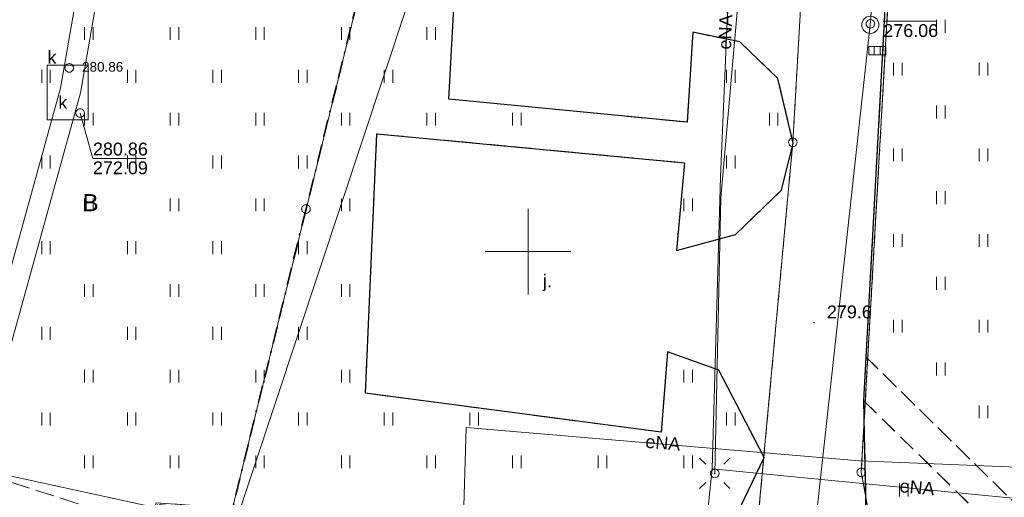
# Model space of a CAD drawing. Extents: x 0 to 6568752, y 0 to 5584302.
# Tile 22 of 74: x 6568320 to 6568378, y 5584136 to 5584164. Entities that reach past the tile are written whole.
import ezdxf
from ezdxf.enums import TextEntityAlignment as Align

# ---------------------------------------------------------------- set-up
doc = ezdxf.new("R2010")
doc.units = 0
doc.header["$PDSIZE"] = 0.75
for name, pattern in [('KROPK2-2-2', [3.49, 1, -0.47, 0.05, -0.47, 1, -0.5]), ('PRZER1-1', [1, 0.5, -0.5]), ('PRZER2-1', [1.5, 1, -0.5]), ('PRZER3-1', [2, 1.5, -0.5])]:
    doc.linetypes.add(name, pattern=pattern)
doc.layers.get('0').update_dxf_attribs({"linetype": 'CONTINUOUS'})
doc.layers.get('Defpoints').update_dxf_attribs({"linetype": 'CONTINUOUS'})
for name, color, linetype, lineweight in [('EGDE', 7, 'CONTINUOUS', 18), ('EGPG', 7, 'CONTINUOUS', 18), ('GESGPS', 7, 'CONTINUOUS', 35), ('GUPPRZ_O', 7, 'CONTINUOUS', 18), ('OTKC', 7, 'CONTINUOUS', 18), ('OTKJ', 7, 'CONTINUOUS', 18), ('OTKJ_O', 7, 'CONTINUOUS', 18), ('OTKK', 7, 'CONTINUOUS', 25), ('OTRN', 7, 'CONTINUOUS', 13), ('OTRN_O', 7, 'CONTINUOUS', 13), ('OTZT', 7, 'CONTINUOUS', 18), ('ramka sekcji', 7, 'CONTINUOUS', 18), ('SUEO', 7, 'CONTINUOUS', 18), ('SUPK', 7, 'CONTINUOUS', 18), ('SUPW', 7, 'CONTINUOUS', 18), ('SUPW_O', 7, 'CONTINUOUS', 18)]:
    doc.layers.add(name, color=color, linetype=linetype, lineweight=lineweight)
for name, color, linetype, lineweight, true_color in [('EGUG', 7, 'CONTINUOUS', 18, 0x008000), ('EGUG_O', 7, 'CONTINUOUS', 18, 0x008000), ('SUCP', 7, 'CONTINUOUS', 18, 0xd200d2), ('SUEP', 1, 'CONTINUOUS', 18, 0xff0000), ('SUEP_O', 1, 'CONTINUOUS', 18, 0xff0000), ('SUKK', 7, 'CONTINUOUS', 18, 0x803300), ('SUKP', 7, 'CONTINUOUS', 18, 0x803300), ('SUTP', 7, 'CONTINUOUS', 18, 0xff9100)]:
    doc.layers.add(name, color=color, linetype=linetype, lineweight=lineweight, true_color=true_color)
doc.styles.add('Arial', font='arial.ttf')
doc.styles.add('GEO-INFO', font='arial.ttf')
doc.dimstyles.get("Standard").update_dxf_attribs({"dimtxt": 0.18, "dimasz": 0.18, "dimexe": 0.18, "dimexo": 0.0625, "dimgap": 0.09, "dimtad": 0, "dimtih": 1, "dimtoh": 1, "dimdec": 4, "dimzin": 0, "dimdsep": 46, "dimtxsty": 'Standard', "dimcen": 0.09, "dimadec": 0, "dimazin": 0, "dimtfac": 1, "dimtdec": 4, "dimtofl": 0, "dimtmove": 0, "dimatfit": 3, "dimfxl": 0, "dimtolj": 1, "dimtzin": 0, "dimarcsym": 0})

# ---------------------------------------------------------------- blocks, each defined once
blk = doc.blocks.new('D_GSPWPN1')
blk.add_hatch(color=0).paths.add_polyline_path([(-0.045, 0), (-0.043467, -0.011647), (-0.038971, -0.0225), (-0.03182, -0.03182), (-0.0225, -0.038971), (-0.011647, -0.043467), (0, -0.045), (0.011647, -0.043467), (0.0225, -0.038971), (0.03182, -0.03182), (0.038971, -0.0225), (0.043467, -0.011647), (0.045, 0), (0.043467, 0.011647), (0.038971, 0.0225), (0.03182, 0.03182), (0.0225, 0.038971), (0.011647, 0.043467), (0, 0.045), (-0.011647, 0.043467), (-0.0225, 0.038971), (-0.03182, 0.03182), (-0.038971, 0.0225), (-0.043467, 0.011647)])
blk = doc.blocks.new('D_GUPIWZ1_1')
at = {"color": 0}
blk.add_lwpolyline([(0, 0.25), (0.064705, 0.241481), (0.125, 0.216506), (0.176777, 0.176777), (0.216506, 0.125), (0.241481, 0.064705), (0.25, 0), (0.241481, -0.064705), (0.216506, -0.125), (0.176777, -0.176777), (0.125, -0.216506), (0.064705, -0.241481), (0, -0.25), (-0.064705, -0.241481), (-0.125, -0.216506), (-0.176777, -0.176777), (-0.216506, -0.125), (-0.241481, -0.064705), (-0.25, 0), (-0.241481, 0.064705), (-0.216506, 0.125), (-0.176777, 0.176777), (-0.125, 0.216506), (-0.064705, 0.241481)], close=True, dxfattribs=at)
blk = doc.blocks.new('D_GUPKKS1')
at = {"color": 0}
blk.add_lwpolyline([(0.5, -0.25), (-0.5, -0.25), (-0.5, 0.25), (0.5, 0.25)], close=True, dxfattribs=at)
for points in [[(-0.175, -0.25), (-0.175, 0.25)], [(0.175, -0.25), (0.175, 0.25)]]:
    blk.add_lwpolyline(points, dxfattribs=at)
blk = doc.blocks.new('D_GEPPGD1_1')
at = {"color": 0}
blk.add_lwpolyline([(0, 0.25), (0.077254, 0.237764), (0.146946, 0.202254), (0.202254, 0.146946), (0.237764, 0.077254), (0.25, 0), (0.237764, -0.077254), (0.202254, -0.146946), (0.146946, -0.202254), (0.077254, -0.237764), (0, -0.25), (-0.077254, -0.237764), (-0.146946, -0.202254), (-0.202254, -0.146946), (-0.237764, -0.077254), (-0.25, 0), (-0.237764, 0.077254), (-0.202254, 0.146946), (-0.146946, 0.202254), (-0.077254, 0.237764)], close=True, dxfattribs=at)
blk = doc.blocks.new('D_GUPELA2')
blk.add_hatch(color=0).paths.add_polyline_path([(-0.001087, 0.044987), (0.011881, 0.043403), (0.021281, 0.03965), (0.030065, 0.033482), (0.038133, 0.023893), (0.043117, 0.012881), (0.044986, 0.001113), (0.044323, -0.007777), (0.040557, -0.019497), (0.033417, -0.030138), (0.024849, -0.037517), (0.013788, -0.042836), (0.002013, -0.044955), (-0.00982, -0.043916), (-0.020466, -0.040077), (-0.029541, -0.033946), (-0.036867, -0.025804), (-0.04187, -0.01649), (-0.04461, -0.005909), (-0.044532, 0.006476), (-0.041285, 0.017903), (-0.034764, 0.028574), (-0.024479, 0.03776), (-0.013449, 0.042943)])
at = {"color": 0}
for points in [[(-0.883883, 0.883883), (-0.53033, 0.53033)], [(0.883883, 0.883883), (0.53033, 0.53033)], [(-0.883883, -0.883883), (-0.53033, -0.53033)], [(0.883883, -0.883883), (0.53033, -0.53033)]]:
    blk.add_lwpolyline(points, dxfattribs=at)
blk = doc.blocks.new('D_GUPELA1')
at = {"color": 0}
blk.add_lwpolyline([(0, 0.25), (0.064705, 0.241481), (0.125, 0.216506), (0.176777, 0.176777), (0.216506, 0.125), (0.241481, 0.064705), (0.25, 0), (0.241481, -0.064705), (0.216506, -0.125), (0.176777, -0.176777), (0.125, -0.216506), (0.064705, -0.241481), (0, -0.25), (-0.064705, -0.241481), (-0.125, -0.216506), (-0.176777, -0.176777), (-0.216506, -0.125), (-0.241481, -0.064705), (-0.25, 0), (-0.241481, 0.064705), (-0.216506, 0.125), (-0.176777, 0.176777), (-0.125, 0.216506), (-0.064705, 0.241481)], close=True, dxfattribs=at)
blk = doc.blocks.new('D_GSSUTR1')
at = {"color": 0}
for points in [[(-0.25666, 0.36165), (-0.25666, -0.38835)], [(0.24334, -0.38835), (0.24334, 0.36165)]]:
    blk.add_lwpolyline(points, dxfattribs=at)
blk = doc.blocks.new('*D45')
at = {"layer": 'Defpoints', "color": 0}
for p in [(6568647.5, 5584150), (6568650, 5584150), (0, 0)]:
    blk.add_point(p, dxfattribs=at)
at = {"layer": 'ramka sekcji', "color": 0, "lineweight": -2}
blk.add_line((6568649.938, 5584150), (6568647.5, 5584150), dxfattribs=at)
at = {"layer": 'ramka sekcji', "color": 0, "insert": (6568644.106, 5584150), "char_height": 0.75, "attachment_point": 5, "style": 'GEO-INFO'}
blk.add_mtext('\\A1;5584150.0000', dxfattribs=at)
blk = doc.blocks.new('*D46')
at = {"layer": 'Defpoints', "color": 0}
for p in [(6568650, 5584152.5), (6568650, 5584150), (0, 0)]:
    blk.add_point(p, dxfattribs=at)
at = {"layer": 'ramka sekcji', "color": 0, "lineweight": -2}
blk.add_line((6568650, 5584150.062), (6568650, 5584152.5), dxfattribs=at)
at = {"layer": 'ramka sekcji', "color": 0, "insert": (6568650, 5584155.896), "char_height": 0.75, "attachment_point": 5, "rotation": 90, "style": 'GEO-INFO'}
blk.add_mtext('\\A1;6568650.0000', dxfattribs=at)

msp = doc.modelspace()

# ---------------------------------------------------------------- linework, layer by layer
at = {"layer": 'EGDE', "linetype": 'Continuous', "elevation": 10.22}
for points in [[(6568361.26341, 5584250.74162), (6568355.87516, 5584228.80739), (6568343.88997, 5584180.27922), (6568337.0279, 5584152.47866), (6568332.74, 5584135.02), (6568328.2783, 5584135.3346), (6568318.08182, 5584100.1005), (6568315.04175, 5584096.21103), (6568312.96342, 5584095.29418), (6568309.21068, 5584095.48584), (6568302.523, 5584096.81978), (6568303.26305, 5584109.23027), (6568304.89857, 5584108.81131), (6568309.92834, 5584135.22816), (6568320.18066, 5584169.23288), (6568329.95, 5584201.67), (6568339.09, 5584229.28), (6568315.28914, 5584237.02736), (6568321.65, 5584256.49), (6568327.03, 5584260.27)], [(6568361.59535, 5584252.09289), (6568365.64994, 5584250.98505), (6568368.16833, 5584248.79733), (6568369.72416, 5584246.02716), (6568370.27666, 5584242.73402), (6568367.78222, 5584196.52832), (6568365.45974, 5584156.3753), (6568363.32778, 5584133.24604), (6568332.74, 5584135.02), (6568337.0279, 5584152.47866), (6568343.88997, 5584180.27922), (6568355.87516, 5584228.80739), (6568361.26341, 5584250.74162)], [(6568370.27666, 5584242.73402), (6568369.72416, 5584246.02716), (6568368.16833, 5584248.79733), (6568365.64994, 5584250.98505), (6568384.82038, 5584245.63164), (6568381.25599, 5584245.17568), (6568377.54509, 5584242.89769), (6568375.25714, 5584238.8479), (6568369.45834, 5584137.11533), (6568369.87809, 5584134.81056), (6568371.2, 5584132.71), (6568363.32778, 5584133.24604), (6568365.45974, 5584156.3753), (6568367.78222, 5584196.52832)]]:
    msp.add_lwpolyline(points, close=True, dxfattribs=at)
msp.add_lwpolyline([(6568648.59375, 5584104.42383), (6568646.521, 5584059.38927), (6568644.22449, 5584009.45582), (6568609.00522, 5584036.3441), (6568583.6998, 5584038.16817), (6568558.47556, 5584075.58605), (6568538.06756, 5584076.86319), (6568491.15577, 5584079.0589), (6568441.65482, 5584081.9513), (6568391.77674, 5584086.94902), (6568374.92948, 5584088.19204), (6568375.19, 5584092.43), (6568377.65, 5584132.3), (6568371.2, 5584132.71), (6568369.87809, 5584134.81056), (6568369.45834, 5584137.11533), (6568375.25714, 5584238.8479), (6568377.54509, 5584242.89769), (6568381.25599, 5584245.17568), (6568384.82038, 5584245.63164)], dxfattribs=at)
at = {"layer": 'EGUG', "linetype": 'PRZER1-1', "lineweight": 18, "elevation": 10.08}
for points in [[(6568482.90911, 5583944.55214), (6568370.44353, 5583952.88368), (6568294.32233, 5583957.98331), (6568294.26523, 5583956.9825), (6568277.26098, 5583957.9935), (6568263.9809, 5583958.70246), (6568268.42617, 5584011.06381), (6568271.58328, 5584050.08752), (6568274.3496, 5584077.53529), (6568277.46122, 5584095.26675), (6568302.13672, 5584090.3243), (6568320.72616, 5584086.59352), (6568329.45932, 5584084.84591), (6568374.48985, 5584081.95589), (6568374.92948, 5584088.19204), (6568375.19, 5584092.43), (6568377.65, 5584132.3), (6568371.2, 5584132.71), (6568369.87809, 5584134.81056), (6568369.45834, 5584137.11533), (6568375.25714, 5584238.8479)], [(6568375.25714, 5584238.8479), (6568369.45834, 5584137.11533), (6568369.87809, 5584134.81056), (6568371.2, 5584132.71), (6568363.32778, 5584133.24604), (6568365.45974, 5584156.3753), (6568367.78222, 5584196.52832)], [(6568367.78222, 5584196.52832), (6568365.45974, 5584156.3753), (6568363.32778, 5584133.24604), (6568332.74, 5584135.02), (6568328.2783, 5584135.3346), (6568318.08182, 5584100.1005), (6568315.04175, 5584096.21103), (6568312.96342, 5584095.29418), (6568309.21068, 5584095.48584), (6568302.523, 5584096.81978), (6568293.22847, 5584098.67016), (6568278.61678, 5584101.82214), (6568280.79901, 5584114.07121), (6568303.26305, 5584109.23027), (6568304.89857, 5584108.81131), (6568309.92834, 5584135.22816), (6568320.18066, 5584169.23288)]]:
    msp.add_lwpolyline(points, dxfattribs=at)
at = {"layer": 'GESGPS', "linetype": 'KROPK2-2-2', "lineweight": 35, "elevation": 10.1}
for points in [[(6568361.59535, 5584252.09289), (6568361.26341, 5584250.74162), (6568355.87516, 5584228.80739), (6568343.88997, 5584180.27922), (6568337.0279, 5584152.47866), (6568332.74, 5584135.02), (6568331.91463, 5584131.76118), (6568322.71334, 5584094.57975), (6568320.72616, 5584086.59352), (6568319.9193, 5584083.24287), (6568307.93382, 5584034.73468), (6568295.92847, 5583986.21622), (6568294.32233, 5583957.98331), (6568294.26523, 5583956.9825), (6568293.66008, 5583952.72437), (6568292.84874, 5583952.82392), (6568273.1723, 5583953.99051), (6568262.61008, 5583954.10444), (6568261.2106, 5583954.0564), (6568251.21944, 5583954.86774), (6568249.43294, 5583955.01221)], [(6568361.59535, 5584252.09289), (6568361.26341, 5584250.74162), (6568355.87516, 5584228.80739), (6568343.88997, 5584180.27922), (6568337.0279, 5584152.47866), (6568332.74, 5584135.02), (6568331.91463, 5584131.76118), (6568322.71334, 5584094.57975), (6568320.72616, 5584086.59352), (6568319.9193, 5584083.24287), (6568307.93382, 5584034.73468), (6568295.92847, 5583986.21622), (6568294.32233, 5583957.98331), (6568294.26523, 5583956.9825), (6568293.66008, 5583952.72437), (6568329.64942, 5583950.6479), (6568347.08402, 5583949.61245), (6568384.89553, 5583947.37946), (6568422.02493, 5583945.3077)]]:
    msp.add_lwpolyline(points, dxfattribs=at)
at = {"layer": 'GUPPRZ_O', "linetype": 'Continuous', "lineweight": 13, "elevation": 10.8, "flags": 128}
for points in [[(6568370.7423, 5584163.44318), (6568373.8223, 5584163.44318)], [(6568323.83607, 5584158.08237), (6568324.58607, 5584155.43383), (6568327.66607, 5584155.43383)]]:
    msp.add_lwpolyline(points, dxfattribs=at)
at = {"layer": 'OTKC', "linetype": 'PRZER2-1', "lineweight": 18, "elevation": 10.18}
for points in [[(6568292.79, 5584169.75), (6568287.15, 5584146.3), (6568287, 5584145.5), (6568305.5, 5584141.07), (6568328.02, 5584133.92), (6568327.5, 5584132.13), (6568305.05, 5584139.28), (6568286.65, 5584143.53), (6568285.27826, 5584136.59221), (6568281.62246, 5584118.2114), (6568279.2, 5584118.53), (6568278.34, 5584119.3), (6568277.98, 5584120.39), (6568283.29, 5584147.13), (6568291.67, 5584180.99)], [(6568412.83, 5584125.08), (6568406.96, 5584119.93), (6568385.14, 5584101.36), (6568384.28, 5584087.56), (6568381.72, 5584087.67), (6568381.79, 5584090.16), (6568377.8, 5584090.47), (6568377.91, 5584092.62), (6568381.93, 5584092.24), (6568384.29, 5584126.93), (6568369.6, 5584141.29), (6568369.74, 5584143.83), (6568386.41, 5584127.46), (6568392.32, 5584126.6), (6568393.35, 5584126.66), (6568412.9, 5584130.6)]]:
    msp.add_lwpolyline(points, dxfattribs=at)
at = {"layer": 'OTKJ', "linetype": 'PRZER3-1', "lineweight": 18, "elevation": 10.18}
msp.add_lwpolyline([(6568371.93, 5584183.8), (6568369.74, 5584143.83), (6568369.6, 5584141.29), (6568369.75, 5584134.5), (6568371.42, 5584132.69), (6568361.49, 5584133.2), (6568363.78, 5584137.98), (6568361.14, 5584143.07), (6568358.15, 5584144.15), (6568357.77, 5584139.46), (6568340.5, 5584141.73), (6568341.16, 5584156.87), (6568359.13, 5584155.18), (6568358.67, 5584150.06), (6568362.11, 5584150.99), (6568364.79, 5584153.58), (6568365.48, 5584156.33), (6568364.59, 5584160.1), (6568362.37, 5584162.23), (6568359.62, 5584162.8), (6568359.29, 5584157.55), (6568345.36, 5584158.9), (6568346.21, 5584174.23)], dxfattribs=at)
at = {"layer": 'OTKK', "linetype": 'Continuous', "lineweight": 25, "elevation": 10.18}
for points in [[(6568371.42, 5584132.69), (6568369.75, 5584134.5), (6568369.6, 5584141.29), (6568369.74, 5584143.83), (6568371.93, 5584183.8), (6568372.02, 5584185.07), (6568374.88, 5584234.01), (6568375.15, 5584238.95), (6568378.78, 5584243.97), (6568384.91, 5584245.63), (6568392.17, 5584243.79), (6568390.81, 5584238.73), (6568423.38, 5584229.9)], [(6568361.49, 5584133.2), (6568363.78, 5584137.98), (6568361.14, 5584143.07), (6568358.15, 5584144.15), (6568357.77, 5584139.46), (6568340.5, 5584141.73), (6568341.16, 5584156.87), (6568359.13, 5584155.18), (6568358.67, 5584150.06), (6568362.11, 5584150.99), (6568364.79, 5584153.58), (6568365.48, 5584156.33), (6568364.59, 5584160.1), (6568362.37, 5584162.23), (6568359.62, 5584162.8), (6568359.29, 5584157.55), (6568345.36, 5584158.9), (6568346.21, 5584174.23)]]:
    msp.add_lwpolyline(points, dxfattribs=at)
at = {"layer": 'OTZT', "color": 7, "linetype": 'PRZER2-1', "lineweight": 18, "elevation": 10.1}
for points in [[(6568412.9, 5584130.6), (6568393.35, 5584126.66), (6568392.32, 5584126.6), (6568386.41, 5584127.46), (6568369.74, 5584143.83), (6568371.93, 5584183.8), (6568384.64, 5584190.12), (6568391.74, 5584192.85), (6568398.1, 5584194.36), (6568408.16, 5584195.02), (6568408.12, 5584194.31), (6568407.77759, 5584190.17999), (6568405.75, 5584190.38), (6568405.64, 5584188.59), (6568407.65422, 5584188.42058), (6568405.46, 5584157.66), (6568406.56, 5584157.63), (6568404.91, 5584133.16), (6568416.51, 5584132.35)], [(6568346.21, 5584174.23), (6568345.36, 5584158.9), (6568359.29, 5584157.55), (6568359.62, 5584162.8), (6568362.37, 5584162.23), (6568364.59, 5584160.1), (6568365.48, 5584156.33), (6568364.79, 5584153.58), (6568362.11, 5584150.99), (6568358.67, 5584150.06), (6568359.13, 5584155.18), (6568341.16, 5584156.87), (6568340.5, 5584141.73), (6568357.77, 5584139.46), (6568358.15, 5584144.15), (6568361.14, 5584143.07), (6568363.78, 5584137.98), (6568361.49, 5584133.2), (6568335.42, 5584134.53), (6568328.36, 5584135.24), (6568328.02, 5584133.92), (6568305.5, 5584141.07)]]:
    msp.add_lwpolyline(points, dxfattribs=at)
msp.add_lwpolyline([(6568381.93, 5584092.24), (6568377.91, 5584092.62), (6568378.25, 5584100.43), (6568375.73, 5584100.29), (6568377.07, 5584124.06), (6568377.52, 5584132.23), (6568371.42, 5584132.69), (6568369.75, 5584134.5), (6568369.6, 5584141.29), (6568384.29, 5584126.93)], close=True, dxfattribs=at)
at = {"layer": 'ramka sekcji'}
for q in [(6568350, 5584152.5), (6568347.5, 5584150), (6568350, 5584147.5), (6568352.5, 5584150)]:
    msp.add_line((6568350, 5584150), q, dxfattribs=at)
at = {"layer": 'SUCP', "linetype": 'Continuous', "lineweight": 18, "elevation": 10.14}
msp.add_lwpolyline([(6568363.52786, 5584258.84118), (6568358.72812, 5584235.45896), (6568363.21186, 5584234.19605), (6568362.14107, 5584229.40269), (6568356.91373, 5584229.77556), (6568349.05454, 5584184.02745), (6568353.4808, 5584182.02165), (6568352.51065, 5584178.73978), (6568347.94518, 5584179.45938), (6568328.91705, 5584122.12967), (6568332.47163, 5584121.22431), (6568331.91754, 5584116.99279), (6568327.01957, 5584117.92663), (6568310.11167, 5584042.64789), (6568313.52267, 5584040.92342), (6568312.64533, 5584036.86571), (6568307.74363, 5584037.91157), (6568299.28996, 5584003.59361)], dxfattribs=at)
at = {"layer": 'SUEP', "linetype": 'Continuous', "lineweight": 18, "elevation": 10.14}
for points in [[(6568363.05, 5584199.47), (6568363.42, 5584186.88), (6568363.08, 5584173.96), (6568361.25, 5584153.14), (6568360.9, 5584137.05)], [(6568362.08293, 5584174.34263), (6568361.2354, 5584154.36071), (6568360.74305, 5584137.31793)], [(6568345.99204, 5584126.61216), (6568346.38297, 5584139.72821), (6568369.35058, 5584137.78361), (6568391.13265, 5584136.90458), (6568401.39526, 5584135.72737)], [(6568360.74305, 5584137.31793), (6568359.58928, 5584126.12732), (6568345.99204, 5584126.61216)], [(6568360.74305, 5584137.31793), (6568384.68684, 5584134.99138), (6568383.61336, 5584111.98577), (6568383.47909, 5584089.82233), (6568391.46775, 5584089.19521), (6568392.30005, 5584085.89868)]]:
    msp.add_lwpolyline(points, dxfattribs=at)
at = {"layer": 'SUKP', "linetype": 'Continuous', "lineweight": 18, "elevation": 10.14}
for points in [[(6568375.72584, 5584088.56609), (6568378.42666, 5584120.33275), (6568366.47474, 5584131.26997), (6568369.98604, 5584163.23059), (6568372.56, 5584194), (6568376.02397, 5584239.07136), (6568376.60482, 5584243.03868), (6568379.50818, 5584255.20698), (6568379.56519, 5584255.51005)], [(6568329.71967, 5584200.00489), (6568322.68649, 5584159.52609), (6568312.37167, 5584122.28348), (6568312.05886, 5584121.21045), (6568295.69462, 5584069.91304), (6568288.61341, 5584039.63522), (6568278.51199, 5583996.22529), (6568277.47048, 5583995.37472)], [(6568330.90196, 5584199.79947), (6568323.85869, 5584159.26259), (6568313.52598, 5584121.95539), (6568313.20669, 5584120.86012), (6568296.85228, 5584069.59355), (6568289.78203, 5584039.36259), (6568279.58801, 5583995.55471), (6568278.22952, 5583994.44528)]]:
    msp.add_lwpolyline(points, dxfattribs=at)
at = {"layer": 'SUPK', "linetype": 'Continuous', "lineweight": 18, "elevation": 10.14}
msp.add_lwpolyline([(6568369.98604, 5584162.73059, -1), (6568369.98604, 5584163.73059, -1)], format="xyb", close=True, dxfattribs=at)
msp.add_lwpolyline([(6568324.31461, 5584157.68271), (6568324.31461, 5584160.88169), (6568321.91826, 5584160.88169), (6568321.91826, 5584157.68271)], close=True, dxfattribs=at)
at = {"layer": 'SUTP', "linetype": 'Continuous', "lineweight": 18, "elevation": 10.14}
msp.add_lwpolyline([(6568275.1335, 5584147.38671), (6568283.04302, 5584145.57255), (6568300.77273, 5584141.04064), (6568328.39228, 5584135.02605), (6568352.43941, 5584129.95549), (6568361.80246, 5584128.99606), (6568370.85908, 5584126.9826), (6568380.42882, 5584125.50579)], dxfattribs=at)

# ---------------------------------------------------------------- block references
at = {"layer": 'EGPG', "linetype": 'Continuous', "lineweight": 18}
for p in [(6568365.45974, 5584156.3753, 10.24), (6568337.0279, 5584152.47866, 10.24), (6568369.45834, 5584137.11533, 10.24)]:
    msp.add_blockref('D_GEPPGD1_1', p, dxfattribs=at)
at = {"layer": 'OTRN', "linetype": 'Continuous', "lineweight": 13}
msp.add_blockref('D_GSPWPN1', (6568366.7, 5584145.85, 10.08), dxfattribs=at)
at = {"layer": 'OTZT', "color": 7, "linetype": 'Continuous', "lineweight": 18}
for p in [(6568374.105, 5584163.16052, 10.1), (6568324.35, 5584162.73836, 10.1), (6568329.35, 5584162.73836, 10.1), (6568334.35, 5584162.73836, 10.1), (6568339.35, 5584162.73836, 10.1), (6568344.35, 5584162.73836, 10.1), (6568321.85, 5584160.23836, 10.1), (6568326.85, 5584160.23836, 10.1), (6568331.85, 5584160.23836, 10.1), (6568336.85, 5584160.23836, 10.1), (6568341.85, 5584160.23836, 10.1), (6568361.85, 5584160.23836, 10.1), (6568371.605, 5584160.66052, 10.1), (6568376.605, 5584160.66052, 10.1), (6568374.105, 5584158.16052, 10.1), (6568324.35, 5584157.73836, 10.1), (6568329.35, 5584157.73836, 10.1), (6568334.35, 5584157.73836, 10.1), (6568339.35, 5584157.73836, 10.1), (6568344.35, 5584157.73836, 10.1), (6568349.35, 5584157.73836, 10.1), (6568364.35, 5584157.73836, 10.1), (6568371.605, 5584155.66052, 10.1), (6568376.605, 5584155.66052, 10.1), (6568321.85, 5584155.23836, 10.1), (6568326.85, 5584155.23836, 10.1), (6568331.85, 5584155.23836, 10.1), (6568336.85, 5584155.23836, 10.1), (6568361.85, 5584155.23836, 10.1), (6568324.35, 5584152.73836, 10.1), (6568329.35, 5584152.73836, 10.1), (6568334.35, 5584152.73836, 10.1), (6568339.35, 5584152.73836, 10.1), (6568359.35, 5584152.73836, 10.1), (6568374.105, 5584153.16052, 10.1), (6568371.605, 5584150.66052, 10.1), (6568376.605, 5584150.66052, 10.1), (6568321.85, 5584150.23836, 10.1), (6568326.85, 5584150.23836, 10.1), (6568331.85, 5584150.23836, 10.1), (6568336.85, 5584150.23836, 10.1), (6568374.105, 5584148.16052, 10.1), (6568324.35, 5584147.73836, 10.1), (6568329.35, 5584147.73836, 10.1), (6568334.35, 5584147.73836, 10.1), (6568339.35, 5584147.73836, 10.1), (6568371.605, 5584145.66052, 10.1), (6568376.605, 5584145.66052, 10.1), (6568321.85, 5584145.23836, 10.1), (6568326.85, 5584145.23836, 10.1), (6568331.85, 5584145.23836, 10.1), (6568336.85, 5584145.23836, 10.1), (6568374.105, 5584143.16052, 10.1), (6568324.35, 5584142.73836, 10.1), (6568329.35, 5584142.73836, 10.1), (6568334.35, 5584142.73836, 10.1), (6568339.35, 5584142.73836, 10.1), (6568359.35, 5584142.73836, 10.1), (6568376.605, 5584140.66052, 10.1), (6568321.85, 5584140.23836, 10.1), (6568326.85, 5584140.23836, 10.1), (6568331.85, 5584140.23836, 10.1), (6568336.85, 5584140.23836, 10.1), (6568341.85, 5584140.23836, 10.1), (6568346.85, 5584140.23836, 10.1), (6568361.85, 5584140.23836, 10.1), (6568324.35, 5584137.73836, 10.1), (6568329.35, 5584137.73836, 10.1), (6568334.35, 5584137.73836, 10.1), (6568339.35, 5584137.73836, 10.1), (6568344.35, 5584137.73836, 10.1), (6568349.35, 5584137.73836, 10.1), (6568354.35, 5584137.73836, 10.1), (6568359.35, 5584137.73836, 10.1), (6568371.945, 5584136.10007, 10.1)]:
    msp.add_blockref('D_GSSUTR1', p, dxfattribs=at)
at = {"layer": 'SUEO', "linetype": 'Continuous', "lineweight": 18}
for name, p in [('D_GUPELA2', (6568360.9, 5584137.05, 10.15)), ('D_GUPELA1', (6568360.9, 5584137.05, 10.16))]:
    msp.add_blockref(name, p, dxfattribs=at)
at = {"layer": 'SUKK', "linetype": 'Continuous', "lineweight": 18}
msp.add_blockref('D_GUPKKS1', (6568370.39, 5584161.72, 10.16), dxfattribs=at)
at = {"layer": 'SUPW', "linetype": 'Continuous', "lineweight": 18}
for p in [(6568369.9923, 5584163.28764, 10.18), (6568323.20209, 5584160.71439, 10.18), (6568323.83607, 5584158.08237, 10.18)]:
    msp.add_blockref('D_GUPIWZ1_1', p, dxfattribs=at)

# ---------------------------------------------------------------- texts
at = {"layer": 'EGUG_O', "linetype": 'Continuous', "lineweight": 0, "style": 'Arial'}
msp.add_text('B', height=1, dxfattribs=at).set_placement((6568324.44672, 5584152.35256, 10.8), align=Align.CENTER)
at = {"layer": 'GUPPRZ_O', "linetype": 'Continuous', "lineweight": 0, "style": 'Arial'}
for s, height, p in [('276.06', 0.75, (6568370.7423, 5584162.52068, 10.8)), ('280.86', 0.5625, (6568323.95209, 5584160.49743, 10.8)), ('280.86', 0.75, (6568324.58607, 5584155.60633, 10.8)), ('272.09', 0.75, (6568324.58607, 5584154.51133, 10.8))]:
    msp.add_text(s, height=height, dxfattribs=at).set_placement(p)
at = {"layer": 'OTKJ_O', "linetype": 'Continuous', "lineweight": 0, "style": 'Arial'}
msp.add_text('j.', height=0.75, dxfattribs=at).set_placement((6568351.12618, 5584147.91338, 10.8), align=Align.CENTER)
at = {"layer": 'OTRN_O', "linetype": 'Continuous', "lineweight": 0, "style": 'Arial'}
msp.add_text('279.6', height=0.75, dxfattribs=at).set_placement((6568367.45, 5584146.1, 10.8))
at = {"layer": 'SUEP_O', "linetype": 'Continuous', "lineweight": 0, "style": 'Arial'}
for s, rotation, p in [('eNA-niecz.', 87.571266, (6568361.95238, 5584164.33923, 10.8)), ('eNA', 355.160478, (6568357.84202, 5584138.46348, 10.8)), ('eNA', 354.4501686, (6568372.68656, 5584135.86255, 10.8))]:
    msp.add_text(s, height=0.75, rotation=rotation, dxfattribs=at).set_placement(p, align=Align.CENTER)
at = {"layer": 'SUPW_O', "linetype": 'Continuous', "lineweight": 0, "style": 'Arial'}
for p in [(6568322.45209, 5584160.96439, 10.8), (6568323.08607, 5584158.33237, 10.8)]:
    msp.add_text('k', height=0.75, dxfattribs=at).set_placement(p, align=Align.RIGHT)

# ---------------------------------------------------------------- dimensions: what is measured, and where the dimension line sits
at = {"layer": 'ramka sekcji'}
for offset, dtype, picture, middle in [((0, 2.5), 1, '*D46', (6568650, 5584155.8956787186)), ((-2.5, 0), 0, '*D45', (6568644.1063676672, 5584150))]:
    dim = msp.add_ordinate_dim(feature_location=(6568650, 5584150), offset=offset, dtype=dtype, origin=(0, 0), dimstyle='Standard', override={"dimtxt": 0.75, "dimtxsty": 'GEO-INFO'}, dxfattribs=at)
    dim.commit()
    dim.dimension.update_dxf_attribs({"geometry": picture, "text_midpoint": middle})

doc.saveas('drawing.dxf')
